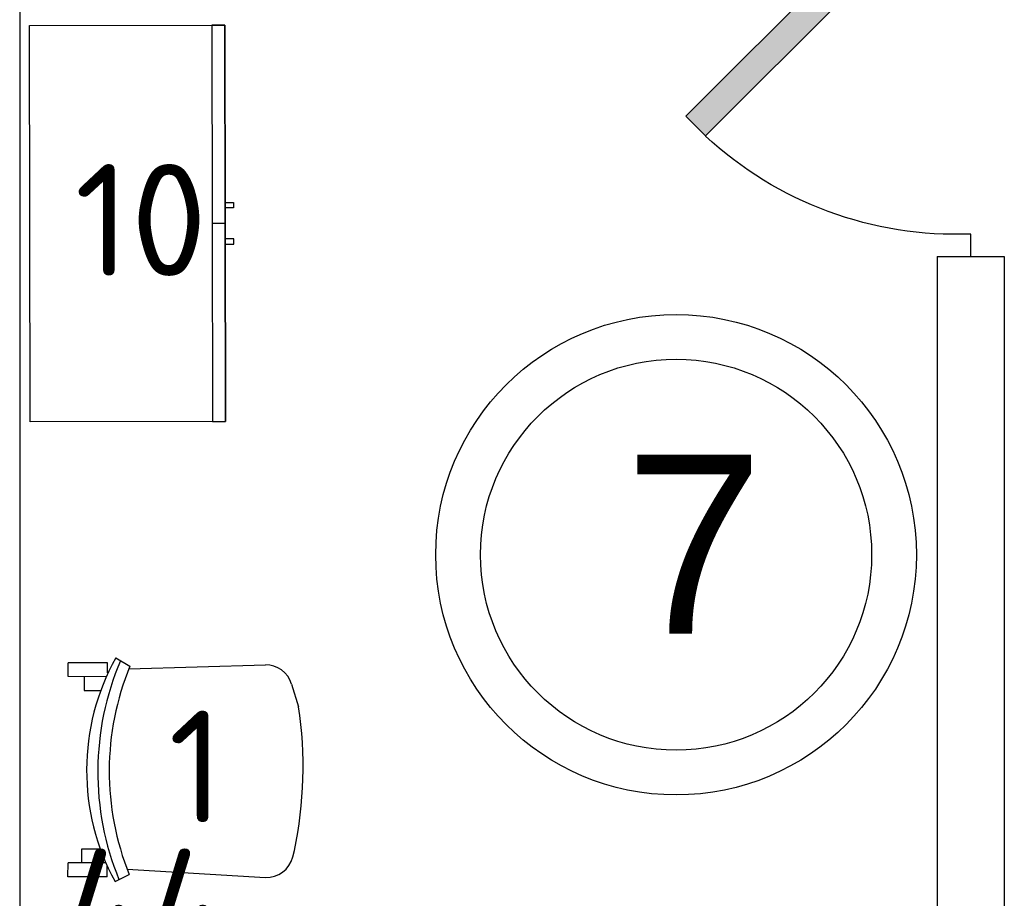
# Model space of a CAD drawing. Header units: millimetres. Extents: x 151654 to 877351, y 70322 to 154322.
# Tile 18 of 173: x 229772 to 231972, y 94404 to 96367. Entities that reach past the tile are written whole.
import ezdxf

# ---------------------------------------------------------------- set-up
doc = ezdxf.new("R2010")
doc.units = ezdxf.units.MM
doc.layers.add('технологич.о', color=152, linetype='Continuous', lineweight=30)
doc.styles.add('GOST', font='isocpeur.ttf')
doc.styles.get("Standard").update_dxf_attribs({"font": 'arial.ttf'})

# ---------------------------------------------------------------- blocks, each defined once
blk = doc.blocks.new('jfgjhsdf')
blk.add_hatch(color=1).paths.add_polyline_path([(-592.6, 730.9), (-636.7, 686.7), (0, 50), (44.2, 94.2)])
at = {"color": 1}
for p, q in [((0, 1000), (0, 950)), ((0, 50), (0, 0))]:
    blk.add_line(p, q, dxfattribs=at)
blk.add_lwpolyline([(0, 50), (-636.7, 686.7), (-592.6, 730.9), (44.2, 94.2), (0, 50)], dxfattribs=at)
blk.add_arc((-33.5, 129.6), 821.1, 87.662, 132.9147, dxfattribs=at)
blk = doc.blocks.new('superkomfortchair 2')
at = {"layer": 'технологич.о', "linetype": 'Continuous'}
for p, q in [((-239.2, -32.01), (-239.2, 55.695)), ((-239.2, 55.695), (-208, 55.695)), ((-208, -28.902), (-208, 55.695)), ((208, -28.451), (208, 55.695)), ((208, 55.695), (239.2, 55.695)), ((239.2, -32.01), (239.2, 55.695)), ((-208, 25.149), (-176.8, 25.149)), ((-176.8, 25.149), (-176.8, -16.449)), ((208, 20.149), (176.8, 20.149)), ((176.8, 20.149), (176.8, -17.679)), ((-239.2, -32.01), (-214.95656, -32.01)), ((-208, -23.451), (-195.0676, -23.451)), ((216.62264, -32.01), (239.2, -32.01)), ((-249.58336, -49.416), (-233.80448, -80.984)), ((249.79032, -50.487), (231.5248, -82.322)), ((-222.58288, -76.582), (-240.46048, -385.443)), ((225.59576, -79.924), (234.65, -384.913)), ((-194.47064, -446.69), (-180.09368, -450.434)), ((191.47336, -443.715), (141.24136, -459.332))]:
    blk.add_line(p, q, dxfattribs=at)
for centre, major_axis, start_param, end_param in [((-0.86112, -466.333), (-499.8656, 0), 4.187126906, 5.2331917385), ((-4.36904, -598.93), (-611.75504, 0), 4.2951139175, 5.1170365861), ((-2.782, -609.946), (-596.65944, 0), 4.3088252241, 5.1099732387), ((-178.1572, -388.777), (-62.4, 0), 6.2275878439, 7.5894769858), ((172.27496, -386.625), (-62.4, 0), 1.8835191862, 3.1701305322), ((5.6784, 383.421), (-886.88392, 0), 1.3597668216, 1.7242509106)]:
    blk.add_ellipse(centre, major_axis=major_axis, ratio=0.9615384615, start_param=start_param, end_param=end_param, dxfattribs=at)
blk = doc.blocks.new('470')
at = {"layer": 'технологич.о', "ltscale": 2}
for points in [[(8195681.1, 138800.7), (8196567.1, 138800.7), (8196567.1, 139236.7), (8195681.1, 139236.7)], [(8196124.1, 138800.7), (8195681.1, 138800.7), (8195681.1, 138829.4), (8196124.1, 138829.4)], [(8196567.1, 138800.7), (8196124.1, 138800.7), (8196124.1, 138829.4), (8196567.1, 138829.4)], [(8196089.4, 138800.7), (8196077.4, 138800.7), (8196077.4, 138781.5), (8196089.4, 138781.5)], [(8196158.7, 138800.7), (8196170.7, 138800.7), (8196170.7, 138781.5), (8196158.7, 138781.5)]]:
    blk.add_lwpolyline(points, close=True, dxfattribs=at)

msp = doc.modelspace()

# ---------------------------------------------------------------- linework, layer by layer
at = {"lineweight": 30}
for p, q in [((229772.2, 97588.4), (229772.2, 92938.4)), ((231822.2, 95838.4), (231972.2, 95838.4)), ((231822.2, 95838.4), (231822.2, 92938.4)), ((231972.2, 95838.4), (231972.2, 92938.4))]:
    msp.add_line(p, q, dxfattribs=at)
at = {"color": 1}
for radius in [537, 437]:
    msp.add_circle((231238.8, 95171.6), radius, dxfattribs=at)

# ---------------------------------------------------------------- block references
at = {"xscale": -1, "rotation": 180}
msp.add_blockref('jfgjhsdf', (231897.2, 96838.4), dxfattribs=at)
at = {"layer": 'технологич.о', "color": 234, "xscale": -1, "rotation": 90.0824366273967}
msp.add_blockref('470', (357239.1, 8292227.6), dxfattribs=at)
at = {"layer": 'технологич.о', "lineweight": 25, "rotation": 89.95536156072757}
msp.add_blockref('superkomfortchair 2', (229936, 94691), dxfattribs=at)

# ---------------------------------------------------------------- texts
at = {"style": 'GOST'}
for s, p in [('10', (229895, 95794.8)), ('1', (230104.6, 94573.1, 11.2)), ('44', (229867.7, 94264.2))]:
    msp.add_text(s, height=250, dxfattribs=at).set_placement(p)
at = {"color": 1}
msp.add_text('7', height=400, dxfattribs=at).set_placement((231123.8, 94994.9))

doc.saveas('drawing.dxf')
